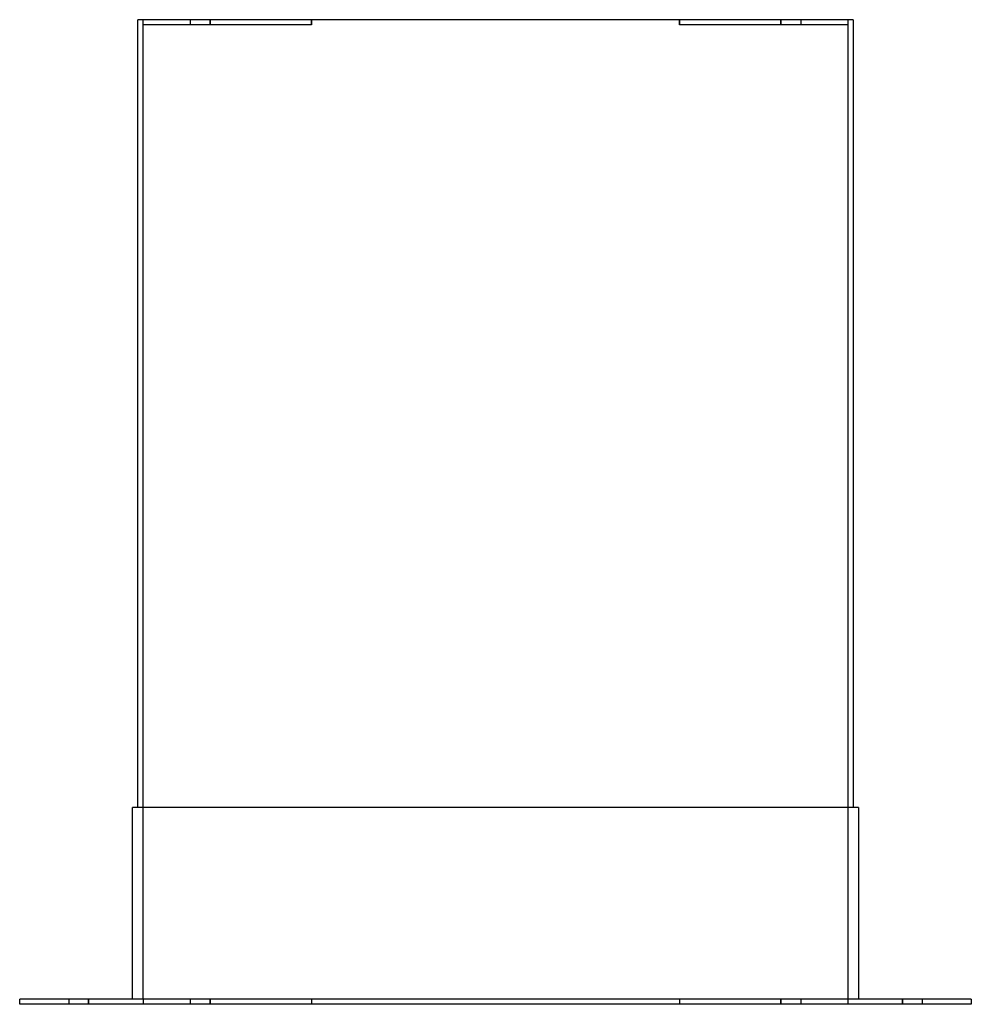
# Model space of a CAD drawing. Header units: millimetres. Extents: x -362 to 362, y 0 to 750.
import ezdxf

# ---------------------------------------------------------------- set-up
doc = ezdxf.new("R2010")
doc.units = ezdxf.units.MM
doc.layers.add('HIDDEN', color=7, linetype='Continuous')
doc.layers.add('THICK', color=7, linetype='Continuous')

msp = doc.modelspace()

# ---------------------------------------------------------------- linework, layer by layer
at = {"layer": 'HIDDEN'}
for p, q in [((-272.5, 750), (-272.5, 750)), ((-268.5, 750), (-268.5, 750)), ((-268.5, 746), (-268.5, 750)), ((-232.5, 750), (-232.5, 746)), ((-232.5, 750), (-232.5, 746)), ((-217.5, 746), (-217.5, 750)), ((-217.5, 750), (-217.5, 746)), ((-140.25, 750), (-140.25, 746)), ((-140.25, 746), (-140.25, 750)), ((140.25, 746), (140.25, 750)), ((140.25, 750), (140.25, 746)), ((217.5, 746), (217.5, 750)), ((217.5, 750), (217.5, 746)), ((232.5, 750), (232.5, 746)), ((232.5, 750), (232.5, 746)), ((268.5, 750), (268.5, 750)), ((268.5, 750), (268.5, 746)), ((272.5, 750), (272.5, 750)), ((-268.5, 4), (-268.5, 746)), ((-140.25, 746), (-268.5, 746)), ((-268.5, 746), (-268.5, 746)), ((-268.5, 746), (-268.5, 746)), ((268.5, 746), (140.25, 746)), ((268.5, 746), (268.5, 4)), ((268.5, 746), (268.5, 746)), ((268.5, 746), (268.5, 746)), ((-276.5, 150), (-276.5, 150)), ((-272.5, 150), (-272.5, 150)), ((272.5, 150), (272.5, 150)), ((276.5, 150), (276.5, 150)), ((-362.5, 4), (-362.5, 4)), ((-362.5, 0), (-362.5, 0)), ((-325, 4), (-325, 0)), ((-325, 4), (-325, 0)), ((-310, 0), (-310, 4)), ((-310, 4), (-310, 0)), ((-276.5, 4), (-276.5, 4)), ((-268.5, 4), (-268.5, 4)), ((-268.5, 4), (-268.5, 4)), ((-140.25, 4), (-268.5, 4)), ((-268.5, 4), (-268.5, 0)), ((-268.5, 0), (-268.5, 0)), ((-232.5, 4), (-232.5, 0)), ((-232.5, 4), (-232.5, 0)), ((-217.5, 0), (-217.5, 4)), ((-217.5, 4), (-217.5, 0)), ((-140.25, 4), (-140.25, 0)), ((-140.25, 4), (-140.25, 0)), ((268.5, 4), (140.25, 4)), ((140.25, 4), (140.25, 0)), ((140.25, 4), (140.25, 0)), ((217.5, 0), (217.5, 4)), ((217.5, 4), (217.5, 0)), ((232.5, 4), (232.5, 0)), ((232.5, 4), (232.5, 0)), ((268.5, 4), (268.5, 4)), ((268.5, 4), (268.5, 4)), ((268.5, 4), (268.5, 0)), ((268.5, 0), (268.5, 0)), ((276.5, 4), (276.5, 4)), ((310, 0), (310, 4)), ((310, 4), (310, 0)), ((325, 4), (325, 0)), ((325, 4), (325, 0)), ((362.5, 4), (362.5, 4)), ((362.5, 0), (362.5, 0))]:
    msp.add_line(p, q, dxfattribs=at)
at = {"layer": 'THICK'}
for p, q in [((272.5, 750), (-272.5, 750)), ((-272.5, 150), (-272.5, 750)), ((272.5, 750), (272.5, 150)), ((276.5, 150), (-276.5, 150)), ((-276.5, 4), (-276.5, 150)), ((276.5, 150), (276.5, 4)), ((-362.5, 0), (-362.5, 4)), ((362.5, 4), (-362.5, 4)), ((362.5, 0), (-362.5, 0)), ((362.5, 4), (362.5, 0))]:
    msp.add_line(p, q, dxfattribs=at)

doc.saveas('drawing.dxf')
